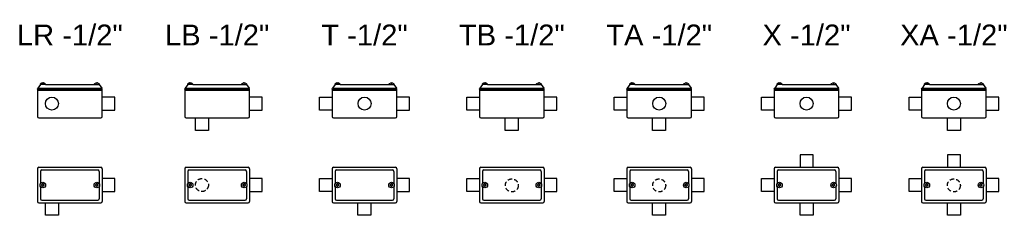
# Model space of a CAD drawing. Header units: millimetres. Extents: x -291 to 2659, y 32 to 797.
# Tile 2 of 2: x 1242 to 2659, y 252 to 533. Entities that reach past the tile are written whole.
import ezdxf
from ezdxf.enums import TextEntityAlignment as Align

# ---------------------------------------------------------------- set-up
doc = ezdxf.new("R2010")
doc.units = ezdxf.units.MM
doc.linetypes.add('HIDDEN', pattern=[9.525, 6.35, -3.175])
doc.layers.add('CONDULETE', color=252, linetype='Continuous')
doc.layers.add('FURO VASADO', color=251, linetype='Continuous')
doc.styles.get("Standard").update_dxf_attribs({"font": 'arial.ttf'})

msp = doc.modelspace()

# ---------------------------------------------------------------- linework, layer by layer
at = {"layer": 'CONDULETE'}
for p, q in [((1272.2, 440.2), (1268.8, 435)), ((1279.5, 440.2), (1271.9, 440.2)), ((1275.2, 441.8), (1275.1, 442.4)), ((1275.7, 441.6), (1275.4, 441.6)), ((1275.7, 441.6), (1276, 441.6)), ((1276.2, 441.8), (1276.3, 442.4)), ((1279.5, 440.2), (1349.7, 440.2)), ((1349.7, 440.2), (1357.2, 440.2)), ((1352.9, 441.8), (1352.9, 442.4)), ((1353.5, 441.6), (1353.1, 441.6)), ((1353.5, 441.6), (1353.8, 441.6)), ((1354, 441.8), (1354, 442.4)), ((1357, 440.2), (1360.4, 435)), ((1484.1, 440.2), (1480.7, 435)), ((1491.4, 440.2), (1483.8, 440.2)), ((1487.1, 441.8), (1487, 442.4)), ((1487.6, 441.6), (1487.3, 441.6)), ((1487.6, 441.6), (1487.9, 441.6)), ((1488.1, 441.8), (1488.2, 442.4)), ((1491.4, 440.2), (1561.6, 440.2)), ((1561.6, 440.2), (1569.1, 440.2)), ((1564.8, 441.8), (1564.8, 442.4)), ((1565.4, 441.6), (1565, 441.6)), ((1565.4, 441.6), (1565.7, 441.6)), ((1565.9, 441.8), (1565.9, 442.4)), ((1568.9, 440.2), (1572.3, 435)), ((1696, 440.2), (1692.6, 435)), ((1703.3, 440.2), (1695.7, 440.2)), ((1699, 441.8), (1698.9, 442.4)), ((1699.5, 441.6), (1699.2, 441.6)), ((1699.5, 441.6), (1699.8, 441.6)), ((1700, 441.8), (1700.1, 442.4)), ((1703.3, 440.2), (1773.5, 440.2)), ((1773.5, 440.2), (1781, 440.2)), ((1776.7, 441.8), (1776.7, 442.4)), ((1777.3, 441.6), (1776.9, 441.6)), ((1777.3, 441.6), (1777.6, 441.6)), ((1777.8, 441.8), (1777.8, 442.4)), ((1780.8, 440.2), (1784.2, 435)), ((1907.9, 440.2), (1904.5, 435)), ((1915.2, 440.2), (1907.6, 440.2)), ((1910.9, 441.8), (1910.8, 442.4)), ((1911.4, 441.6), (1911.1, 441.6)), ((1911.4, 441.6), (1911.7, 441.6)), ((1911.9, 441.8), (1912, 442.4)), ((1915.2, 440.2), (1985.4, 440.2)), ((1985.4, 440.2), (1992.9, 440.2)), ((1988.7, 441.8), (1988.6, 442.4)), ((1989.2, 441.6), (1988.9, 441.6)), ((1989.2, 441.6), (1989.5, 441.6)), ((1989.7, 441.8), (1989.7, 442.4)), ((1992.7, 440.2), (1996.1, 435)), ((2119.8, 440.2), (2116.4, 435)), ((2127.1, 440.2), (2119.5, 440.2)), ((2122.8, 441.8), (2122.8, 442.4)), ((2123.3, 441.6), (2123, 441.6)), ((2123.3, 441.6), (2123.6, 441.6)), ((2123.8, 441.8), (2123.9, 442.4)), ((2127.1, 440.2), (2197.3, 440.2)), ((2197.3, 440.2), (2204.8, 440.2)), ((2200.6, 441.8), (2200.5, 442.4)), ((2201.1, 441.6), (2200.8, 441.6)), ((2201.1, 441.6), (2201.4, 441.6)), ((2201.6, 441.8), (2201.6, 442.4)), ((2204.6, 440.2), (2208, 435)), ((2331.7, 440.2), (2328.3, 435)), ((2339, 440.2), (2331.5, 440.2)), ((2334.7, 441.8), (2334.7, 442.4)), ((2335.2, 441.6), (2334.9, 441.6)), ((2335.2, 441.6), (2335.5, 441.6)), ((2335.7, 441.8), (2335.8, 442.4)), ((2339, 440.2), (2409.2, 440.2)), ((2409.2, 440.2), (2416.8, 440.2)), ((2412.5, 441.8), (2412.4, 442.4)), ((2413, 441.6), (2412.7, 441.6)), ((2413, 441.6), (2413.3, 441.6)), ((2413.5, 441.8), (2413.5, 442.4)), ((2416.5, 440.2), (2419.9, 435)), ((2543.6, 440.2), (2540.2, 435)), ((2550.9, 440.2), (2543.4, 440.2)), ((2546.6, 441.8), (2546.6, 442.4)), ((2547.1, 441.6), (2546.8, 441.6)), ((2547.1, 441.6), (2547.4, 441.6)), ((2547.6, 441.8), (2547.7, 442.4)), ((2550.9, 440.2), (2621.1, 440.2)), ((2621.1, 440.2), (2628.7, 440.2)), ((2624.4, 441.8), (2624.3, 442.4)), ((2624.9, 441.6), (2624.6, 441.6)), ((2624.9, 441.6), (2625.2, 441.6)), ((2625.4, 441.8), (2625.5, 442.4)), ((2628.4, 440.2), (2631.8, 435)), ((1268.1, 433.3), (1268.8, 435)), ((1268.1, 433.3), (1268.1, 394.2)), ((1268.1, 433.3), (1361.1, 433.3)), ((1268.1, 432.2), (1361.1, 432.2)), ((1268.8, 435), (1360.4, 435)), ((1361.1, 433.3), (1360.4, 435)), ((1361.1, 394.2), (1361.1, 433.3)), ((1480, 433.3), (1480.7, 435)), ((1480, 433.3), (1480, 394.2)), ((1480, 433.3), (1573, 433.3)), ((1480, 432.2), (1573, 432.2)), ((1480.7, 435), (1572.3, 435)), ((1573, 433.3), (1572.3, 435)), ((1573, 394.2), (1573, 433.3)), ((1691.9, 433.3), (1692.6, 435)), ((1691.9, 433.3), (1691.9, 394.2)), ((1691.9, 433.3), (1784.9, 433.3)), ((1691.9, 432.2), (1784.9, 432.2)), ((1692.6, 435), (1784.2, 435)), ((1784.9, 433.3), (1784.2, 435)), ((1784.9, 394.2), (1784.9, 433.3)), ((1903.8, 433.3), (1904.5, 435)), ((1903.8, 433.3), (1903.8, 394.2)), ((1903.8, 433.3), (1996.8, 433.3)), ((1903.8, 432.2), (1996.8, 432.2)), ((1904.5, 435), (1996.1, 435)), ((1996.8, 433.3), (1996.1, 435)), ((1996.8, 394.2), (1996.8, 433.3)), ((2115.7, 433.3), (2116.4, 435)), ((2115.7, 433.3), (2115.7, 394.2)), ((2115.7, 433.3), (2208.7, 433.3)), ((2115.7, 432.2), (2208.7, 432.2)), ((2116.4, 435), (2208, 435)), ((2208.7, 433.3), (2208, 435)), ((2208.7, 394.2), (2208.7, 433.3)), ((2327.6, 433.3), (2328.3, 435)), ((2327.6, 433.3), (2327.6, 394.2)), ((2327.6, 433.3), (2420.6, 433.3)), ((2327.6, 432.2), (2420.6, 432.2)), ((2328.3, 435), (2419.9, 435)), ((2420.6, 433.3), (2419.9, 435)), ((2420.6, 394.2), (2420.6, 433.3)), ((2539.5, 433.3), (2540.2, 435)), ((2539.5, 433.3), (2539.5, 394.2)), ((2539.5, 433.3), (2632.5, 433.3)), ((2539.5, 432.2), (2632.5, 432.2)), ((2540.2, 435), (2631.8, 435)), ((2632.5, 433.3), (2631.8, 435)), ((2632.5, 394.2), (2632.5, 433.3)), ((1379.1, 422.1), (1361.1, 422.1)), ((1379.1, 403.4), (1379.1, 422.1)), ((1591, 422.1), (1573, 422.1)), ((1591, 403.4), (1591, 422.1)), ((1673.9, 403.4), (1673.9, 422.1)), ((1673.9, 422.1), (1691.9, 422.1)), ((1802.9, 422.1), (1784.9, 422.1)), ((1802.9, 403.4), (1802.9, 422.1)), ((1885.8, 403.4), (1885.8, 422.1)), ((1885.8, 422.1), (1903.8, 422.1)), ((2014.8, 422.1), (1996.8, 422.1)), ((2014.8, 403.4), (2014.8, 422.1)), ((2097.7, 403.4), (2097.7, 422.1)), ((2097.7, 422.1), (2115.7, 422.1)), ((2226.7, 422.1), (2208.7, 422.1)), ((2226.7, 403.4), (2226.7, 422.1)), ((2309.6, 403.4), (2309.6, 422.1)), ((2309.6, 422.1), (2327.6, 422.1)), ((2438.6, 422.1), (2420.6, 422.1)), ((2438.6, 403.4), (2438.6, 422.1)), ((2521.5, 403.4), (2521.5, 422.1)), ((2521.5, 422.1), (2539.5, 422.1)), ((2650.5, 422.1), (2632.5, 422.1)), ((2650.5, 403.4), (2650.5, 422.1)), ((1361.1, 403.4), (1379.1, 403.4)), ((1573, 403.4), (1591, 403.4)), ((1691.9, 403.4), (1673.9, 403.4)), ((1784.9, 403.4), (1802.9, 403.4)), ((1903.8, 403.4), (1885.8, 403.4)), ((1996.8, 403.4), (2014.8, 403.4)), ((2115.7, 403.4), (2097.7, 403.4)), ((2208.7, 403.4), (2226.7, 403.4)), ((2327.6, 403.4), (2309.6, 403.4)), ((2420.6, 403.4), (2438.6, 403.4)), ((2539.5, 403.4), (2521.5, 403.4)), ((2632.5, 403.4), (2650.5, 403.4)), ((1270.1, 392.2), (1359.1, 392.2)), ((1482, 392.2), (1571, 392.2)), ((1495.2, 374.2), (1495.2, 392.2)), ((1513.9, 392.2), (1513.9, 374.2)), ((1693.9, 392.2), (1782.9, 392.2)), ((1905.8, 392.2), (1994.8, 392.2)), ((1940.9, 374.2), (1940.9, 392.2)), ((1959.6, 392.2), (1959.6, 374.2)), ((2117.7, 392.2), (2206.7, 392.2)), ((2152.8, 374.2), (2152.8, 392.2)), ((2171.5, 392.2), (2171.5, 374.2)), ((2329.6, 392.2), (2418.6, 392.2)), ((2541.5, 392.2), (2630.5, 392.2)), ((2576.7, 374.2), (2576.7, 392.2)), ((2595.4, 392.2), (2595.4, 374.2)), ((1513.9, 374.2), (1495.2, 374.2)), ((1959.6, 374.2), (1940.9, 374.2)), ((2171.5, 374.2), (2152.8, 374.2)), ((2595.4, 374.2), (2576.7, 374.2)), ((2383.5, 339.2), (2364.8, 339.2)), ((2364.8, 339.2), (2364.8, 321.2)), ((2383.5, 321.2), (2383.5, 339.2)), ((2595.4, 339.2), (2576.7, 339.2)), ((2576.7, 339.2), (2576.7, 321.2)), ((2595.4, 321.2), (2595.4, 339.2)), ((1268.1, 319.2), (1268.1, 272.2)), ((1270.1, 321.2), (1359.1, 321.2)), ((1272.2, 315.4), (1272.2, 297.6)), ((1274.2, 317.4), (1355, 317.4)), ((1357, 315.4), (1357, 297.6)), ((1361.1, 319.2), (1361.1, 272.2)), ((1480, 319.2), (1480, 272.2)), ((1482, 321.2), (1571, 321.2)), ((1484.1, 315.4), (1484.1, 297.6)), ((1486.1, 317.4), (1566.9, 317.4)), ((1568.9, 315.4), (1568.9, 297.6)), ((1573, 319.2), (1573, 272.2)), ((1691.9, 319.2), (1691.9, 272.2)), ((1693.9, 321.2), (1782.9, 321.2)), ((1696, 315.4), (1696, 297.6)), ((1698, 317.4), (1778.8, 317.4)), ((1780.8, 315.4), (1780.8, 297.6)), ((1784.9, 319.2), (1784.9, 272.2)), ((1903.8, 319.2), (1903.8, 272.2)), ((1905.8, 321.2), (1994.8, 321.2)), ((1907.9, 315.4), (1907.9, 297.6)), ((1909.9, 317.4), (1990.7, 317.4)), ((1992.7, 315.4), (1992.7, 297.6)), ((1996.8, 319.2), (1996.8, 272.2)), ((2115.7, 319.2), (2115.7, 272.2)), ((2117.7, 321.2), (2206.7, 321.2)), ((2119.8, 315.4), (2119.8, 297.6)), ((2121.8, 317.4), (2202.6, 317.4)), ((2204.6, 315.4), (2204.6, 297.6)), ((2208.7, 319.2), (2208.7, 272.2)), ((2327.6, 319.2), (2327.6, 272.2)), ((2329.6, 321.2), (2418.6, 321.2)), ((2331.7, 315.4), (2331.7, 297.6)), ((2333.7, 317.4), (2414.5, 317.4)), ((2416.5, 315.4), (2416.5, 297.6)), ((2420.6, 319.2), (2420.6, 272.2)), ((2539.5, 319.2), (2539.5, 272.2)), ((2541.5, 321.2), (2630.5, 321.2)), ((2543.6, 315.4), (2543.6, 297.6)), ((2545.6, 317.4), (2626.4, 317.4)), ((2628.4, 315.4), (2628.4, 297.6)), ((2632.5, 319.2), (2632.5, 272.2)), ((1275.1, 297.5), (1275.1, 296.5)), ((1275.7, 297.7), (1275.3, 297.7)), ((1275.7, 297.7), (1276.1, 297.7)), ((1276.3, 297.5), (1276.3, 296.5)), ((1352.9, 297.5), (1352.9, 296.5)), ((1353.5, 297.7), (1353.1, 297.7)), ((1353.5, 297.7), (1353.8, 297.7)), ((1354, 297.5), (1354, 296.5)), ((1379.1, 305.1), (1361.1, 305.1)), ((1379.1, 286.4), (1379.1, 305.1)), ((1487, 297.5), (1487, 296.5)), ((1487.6, 297.7), (1487.2, 297.7)), ((1487.6, 297.7), (1488, 297.7)), ((1488.2, 297.5), (1488.2, 296.5)), ((1564.8, 297.5), (1564.8, 296.5)), ((1565.4, 297.7), (1565, 297.7)), ((1565.4, 297.7), (1565.7, 297.7)), ((1565.9, 297.5), (1565.9, 296.5)), ((1591, 305.1), (1573, 305.1)), ((1591, 286.4), (1591, 305.1)), ((1673.9, 286.4), (1673.9, 305.1)), ((1673.9, 305.1), (1691.9, 305.1)), ((1698.9, 297.5), (1698.9, 296.5)), ((1699.5, 297.7), (1699.1, 297.7)), ((1699.5, 297.7), (1699.9, 297.7)), ((1700.1, 297.5), (1700.1, 296.5)), ((1776.7, 297.5), (1776.7, 296.5)), ((1777.3, 297.7), (1776.9, 297.7)), ((1777.3, 297.7), (1777.6, 297.7)), ((1777.8, 297.5), (1777.8, 296.5)), ((1802.9, 305.1), (1784.9, 305.1)), ((1802.9, 286.4), (1802.9, 305.1)), ((1885.8, 286.4), (1885.8, 305.1)), ((1885.8, 305.1), (1903.8, 305.1)), ((1910.8, 297.5), (1910.8, 296.5)), ((1911.4, 297.7), (1911, 297.7)), ((1911.4, 297.7), (1911.8, 297.7)), ((1912, 297.5), (1912, 296.5)), ((1988.6, 297.5), (1988.6, 296.5)), ((1989.2, 297.7), (1988.8, 297.7)), ((1989.2, 297.7), (1989.5, 297.7)), ((1989.7, 297.5), (1989.7, 296.5)), ((2014.8, 305.1), (1996.8, 305.1)), ((2014.8, 286.4), (2014.8, 305.1)), ((2097.7, 286.4), (2097.7, 305.1)), ((2097.7, 305.1), (2115.7, 305.1)), ((2122.8, 297.5), (2122.8, 296.5)), ((2123.3, 297.7), (2123, 297.7)), ((2123.3, 297.7), (2123.7, 297.7)), ((2123.9, 297.5), (2123.9, 296.5)), ((2200.5, 297.5), (2200.5, 296.5)), ((2201.1, 297.7), (2200.7, 297.7)), ((2201.1, 297.7), (2201.4, 297.7)), ((2201.6, 297.5), (2201.6, 296.5)), ((2226.7, 305.1), (2208.7, 305.1)), ((2226.7, 286.4), (2226.7, 305.1)), ((2309.6, 286.4), (2309.6, 305.1)), ((2309.6, 305.1), (2327.6, 305.1)), ((2334.7, 297.5), (2334.7, 296.5)), ((2335.2, 297.7), (2334.9, 297.7)), ((2335.2, 297.7), (2335.6, 297.7)), ((2335.8, 297.5), (2335.8, 296.5)), ((2412.4, 297.5), (2412.4, 296.5)), ((2413, 297.7), (2412.6, 297.7)), ((2413, 297.7), (2413.4, 297.7)), ((2413.5, 297.5), (2413.5, 296.5)), ((2438.6, 305.1), (2420.6, 305.1)), ((2438.6, 286.4), (2438.6, 305.1)), ((2521.5, 286.4), (2521.5, 305.1)), ((2521.5, 305.1), (2539.5, 305.1)), ((2546.6, 297.5), (2546.6, 296.5)), ((2547.1, 297.7), (2546.8, 297.7)), ((2547.1, 297.7), (2547.5, 297.7)), ((2547.7, 297.5), (2547.7, 296.5)), ((2624.3, 297.5), (2624.3, 296.5)), ((2624.9, 297.7), (2624.5, 297.7)), ((2624.9, 297.7), (2625.3, 297.7)), ((2625.5, 297.5), (2625.5, 296.5)), ((2650.5, 305.1), (2632.5, 305.1)), ((2650.5, 286.4), (2650.5, 305.1)), ((1272.2, 293.9), (1272.2, 276)), ((1273.7, 295.7), (1273.7, 296.1)), ((1273.7, 295.7), (1273.7, 295.4)), ((1273.9, 296.3), (1275, 296.3)), ((1273.9, 295.2), (1275, 295.2)), ((1275.1, 293.9), (1275.1, 295)), ((1275.7, 293.7), (1275.3, 293.7)), ((1275.7, 293.7), (1276.1, 293.7)), ((1276.3, 293.9), (1276.3, 295)), ((1277.5, 296.3), (1276.4, 296.3)), ((1277.5, 295.2), (1276.4, 295.2)), ((1277.7, 295.7), (1277.7, 296.1)), ((1277.7, 295.7), (1277.7, 295.4)), ((1351.5, 295.7), (1351.5, 296.1)), ((1351.5, 295.7), (1351.5, 295.4)), ((1351.7, 296.3), (1352.7, 296.3)), ((1351.7, 295.2), (1352.7, 295.2)), ((1352.9, 293.9), (1352.9, 295)), ((1353.5, 293.7), (1353.1, 293.7)), ((1353.5, 293.7), (1353.8, 293.7)), ((1354, 293.9), (1354, 295)), ((1355.3, 296.3), (1354.2, 296.3)), ((1355.3, 295.2), (1354.2, 295.2)), ((1355.5, 295.7), (1355.5, 296.1)), ((1355.5, 295.7), (1355.5, 295.4)), ((1357, 293.9), (1357, 276)), ((1361.1, 286.4), (1379.1, 286.4)), ((1484.1, 293.9), (1484.1, 276)), ((1485.6, 295.7), (1485.6, 296.1)), ((1485.6, 295.7), (1485.6, 295.4)), ((1485.8, 296.3), (1486.9, 296.3)), ((1485.8, 295.2), (1486.9, 295.2)), ((1487, 293.9), (1487, 295)), ((1487.6, 293.7), (1487.2, 293.7)), ((1487.6, 293.7), (1488, 293.7)), ((1488.2, 293.9), (1488.2, 295)), ((1489.4, 296.3), (1488.3, 296.3)), ((1489.4, 295.2), (1488.3, 295.2)), ((1489.6, 295.7), (1489.6, 296.1)), ((1489.6, 295.7), (1489.6, 295.4)), ((1563.4, 295.7), (1563.4, 296.1)), ((1563.4, 295.7), (1563.4, 295.4)), ((1563.6, 296.3), (1564.6, 296.3)), ((1563.6, 295.2), (1564.6, 295.2)), ((1564.8, 293.9), (1564.8, 295)), ((1565.4, 293.7), (1565, 293.7)), ((1565.4, 293.7), (1565.7, 293.7)), ((1565.9, 293.9), (1565.9, 295)), ((1567.2, 296.3), (1566.1, 296.3)), ((1567.2, 295.2), (1566.1, 295.2)), ((1567.4, 295.7), (1567.4, 296.1)), ((1567.4, 295.7), (1567.4, 295.4)), ((1568.9, 293.9), (1568.9, 276)), ((1573, 286.4), (1591, 286.4)), ((1691.9, 286.4), (1673.9, 286.4)), ((1696, 293.9), (1696, 276)), ((1697.5, 295.7), (1697.5, 296.1)), ((1697.5, 295.7), (1697.5, 295.4)), ((1697.7, 296.3), (1698.8, 296.3)), ((1697.7, 295.2), (1698.8, 295.2)), ((1698.9, 293.9), (1698.9, 295)), ((1699.5, 293.7), (1699.1, 293.7)), ((1699.5, 293.7), (1699.9, 293.7)), ((1700.1, 293.9), (1700.1, 295)), ((1701.3, 296.3), (1700.2, 296.3)), ((1701.3, 295.2), (1700.2, 295.2)), ((1701.5, 295.7), (1701.5, 296.1)), ((1701.5, 295.7), (1701.5, 295.4)), ((1775.3, 295.7), (1775.3, 296.1)), ((1775.3, 295.7), (1775.3, 295.4)), ((1775.5, 296.3), (1776.5, 296.3)), ((1775.5, 295.2), (1776.5, 295.2)), ((1776.7, 293.9), (1776.7, 295)), ((1777.3, 293.7), (1776.9, 293.7)), ((1777.3, 293.7), (1777.6, 293.7)), ((1777.8, 293.9), (1777.8, 295)), ((1779.1, 296.3), (1778, 296.3)), ((1779.1, 295.2), (1778, 295.2)), ((1779.3, 295.7), (1779.3, 296.1)), ((1779.3, 295.7), (1779.3, 295.4)), ((1780.8, 293.9), (1780.8, 276)), ((1784.9, 286.4), (1802.9, 286.4)), ((1903.8, 286.4), (1885.8, 286.4)), ((1907.9, 293.9), (1907.9, 276)), ((1909.4, 295.7), (1909.4, 296.1)), ((1909.4, 295.7), (1909.4, 295.4)), ((1909.6, 296.3), (1910.7, 296.3)), ((1909.6, 295.2), (1910.7, 295.2)), ((1910.8, 293.9), (1910.8, 295)), ((1911.4, 293.7), (1911, 293.7)), ((1911.4, 293.7), (1911.8, 293.7)), ((1912, 293.9), (1912, 295)), ((1913.2, 296.3), (1912.1, 296.3)), ((1913.2, 295.2), (1912.1, 295.2)), ((1913.4, 295.7), (1913.4, 296.1)), ((1913.4, 295.7), (1913.4, 295.4)), ((1987.2, 295.7), (1987.2, 296.1)), ((1987.2, 295.7), (1987.2, 295.4)), ((1987.4, 296.3), (1988.4, 296.3)), ((1987.4, 295.2), (1988.4, 295.2)), ((1988.6, 293.9), (1988.6, 295)), ((1989.2, 293.7), (1988.8, 293.7)), ((1989.2, 293.7), (1989.5, 293.7)), ((1989.7, 293.9), (1989.7, 295)), ((1991, 296.3), (1989.9, 296.3)), ((1991, 295.2), (1989.9, 295.2)), ((1991.2, 295.7), (1991.2, 296.1)), ((1991.2, 295.7), (1991.2, 295.4)), ((1992.7, 293.9), (1992.7, 276)), ((1996.8, 286.4), (2014.8, 286.4)), ((2115.7, 286.4), (2097.7, 286.4)), ((2119.8, 293.9), (2119.8, 276)), ((2121.3, 295.7), (2121.3, 296.1)), ((2121.3, 295.7), (2121.3, 295.4)), ((2121.5, 296.3), (2122.6, 296.3)), ((2121.5, 295.2), (2122.6, 295.2)), ((2122.8, 293.9), (2122.8, 295)), ((2123.3, 293.7), (2123, 293.7)), ((2123.3, 293.7), (2123.7, 293.7)), ((2123.9, 293.9), (2123.9, 295)), ((2125.1, 296.3), (2124.1, 296.3)), ((2125.1, 295.2), (2124.1, 295.2)), ((2125.3, 295.7), (2125.3, 296.1)), ((2125.3, 295.7), (2125.3, 295.4)), ((2199.1, 295.7), (2199.1, 296.1)), ((2199.1, 295.7), (2199.1, 295.4)), ((2199.3, 296.3), (2200.3, 296.3)), ((2199.3, 295.2), (2200.3, 295.2)), ((2200.5, 293.9), (2200.5, 295)), ((2201.1, 293.7), (2200.7, 293.7)), ((2201.1, 293.7), (2201.4, 293.7)), ((2201.6, 293.9), (2201.6, 295)), ((2202.9, 296.3), (2201.8, 296.3)), ((2202.9, 295.2), (2201.8, 295.2)), ((2203.1, 295.7), (2203.1, 296.1)), ((2203.1, 295.7), (2203.1, 295.4)), ((2204.6, 293.9), (2204.6, 276)), ((2208.7, 286.4), (2226.7, 286.4)), ((2327.6, 286.4), (2309.6, 286.4)), ((2331.7, 293.9), (2331.7, 276)), ((2333.2, 295.7), (2333.2, 296.1)), ((2333.2, 295.7), (2333.2, 295.4)), ((2333.4, 296.3), (2334.5, 296.3)), ((2333.4, 295.2), (2334.5, 295.2)), ((2334.7, 293.9), (2334.7, 295)), ((2335.2, 293.7), (2334.9, 293.7)), ((2335.2, 293.7), (2335.6, 293.7)), ((2335.8, 293.9), (2335.8, 295)), ((2337, 296.3), (2336, 296.3)), ((2337, 295.2), (2336, 295.2)), ((2337.2, 295.7), (2337.2, 296.1)), ((2337.2, 295.7), (2337.2, 295.4)), ((2411, 295.7), (2411, 296.1)), ((2411, 295.7), (2411, 295.4)), ((2411.2, 296.3), (2412.3, 296.3)), ((2411.2, 295.2), (2412.3, 295.2)), ((2412.4, 293.9), (2412.4, 295)), ((2413, 293.7), (2412.6, 293.7)), ((2413, 293.7), (2413.4, 293.7)), ((2413.5, 293.9), (2413.5, 295)), ((2414.8, 296.3), (2413.7, 296.3)), ((2414.8, 295.2), (2413.7, 295.2)), ((2415, 295.7), (2415, 296.1)), ((2415, 295.7), (2415, 295.4)), ((2416.5, 293.9), (2416.5, 276)), ((2420.6, 286.4), (2438.6, 286.4)), ((2539.5, 286.4), (2521.5, 286.4)), ((2543.6, 293.9), (2543.6, 276)), ((2545.1, 295.7), (2545.1, 296.1)), ((2545.1, 295.7), (2545.1, 295.4)), ((2545.3, 296.3), (2546.4, 296.3)), ((2545.3, 295.2), (2546.4, 295.2)), ((2546.6, 293.9), (2546.6, 295)), ((2547.1, 293.7), (2546.8, 293.7)), ((2547.1, 293.7), (2547.5, 293.7)), ((2547.7, 293.9), (2547.7, 295)), ((2548.9, 296.3), (2547.9, 296.3)), ((2548.9, 295.2), (2547.9, 295.2)), ((2549.1, 295.7), (2549.1, 296.1)), ((2549.1, 295.7), (2549.1, 295.4)), ((2622.9, 295.7), (2622.9, 296.1)), ((2622.9, 295.7), (2622.9, 295.4)), ((2623.1, 296.3), (2624.2, 296.3)), ((2623.1, 295.2), (2624.2, 295.2)), ((2624.3, 293.9), (2624.3, 295)), ((2624.9, 293.7), (2624.5, 293.7)), ((2624.9, 293.7), (2625.3, 293.7)), ((2625.5, 293.9), (2625.5, 295)), ((2626.7, 296.3), (2625.6, 296.3)), ((2626.7, 295.2), (2625.6, 295.2)), ((2626.9, 295.7), (2626.9, 296.1)), ((2626.9, 295.7), (2626.9, 295.4)), ((2628.4, 293.9), (2628.4, 276)), ((2632.5, 286.4), (2650.5, 286.4)), ((1270.1, 270.2), (1359.1, 270.2)), ((1274.2, 274), (1355, 274)), ((1279.4, 252.2), (1279.4, 270.2)), ((1298.1, 270.2), (1298.1, 252.2)), ((1482, 270.2), (1571, 270.2)), ((1486.1, 274), (1566.9, 274)), ((1693.9, 270.2), (1782.9, 270.2)), ((1698, 274), (1778.8, 274)), ((1729, 252.2), (1729, 270.2)), ((1747.7, 270.2), (1747.7, 252.2)), ((1905.8, 270.2), (1994.8, 270.2)), ((1909.9, 274), (1990.7, 274)), ((2117.7, 270.2), (2206.7, 270.2)), ((2121.8, 274), (2202.6, 274)), ((2152.8, 252.2), (2152.8, 270.2)), ((2171.5, 270.2), (2171.5, 252.2)), ((2329.6, 270.2), (2418.6, 270.2)), ((2333.7, 274), (2414.5, 274)), ((2364.8, 252.2), (2364.8, 270.2)), ((2383.5, 270.2), (2383.5, 252.2)), ((2541.5, 270.2), (2630.5, 270.2)), ((2545.6, 274), (2626.4, 274)), ((2576.7, 252.2), (2576.7, 270.2)), ((2595.4, 270.2), (2595.4, 252.2)), ((1298.1, 252.2), (1279.4, 252.2)), ((1747.7, 252.2), (1729, 252.2)), ((2171.5, 252.2), (2152.8, 252.2)), ((2383.5, 252.2), (2364.8, 252.2)), ((2595.4, 252.2), (2576.7, 252.2))]:
    msp.add_line(p, q, dxfattribs=at)
for centre, radius in [((1288.8, 412.7), 9.35), ((1738.4, 412.7), 9.35), ((2162.2, 412.7), 9.35), ((2374.1, 412.7), 9.35), ((2586, 412.7), 9.35), ((1275.7, 295.7), 3.99), ((1353.5, 295.7), 3.99), ((1487.6, 295.7), 3.99), ((1565.4, 295.7), 3.99), ((1699.5, 295.7), 3.99), ((1777.3, 295.7), 3.99), ((1911.4, 295.7), 3.99), ((1989.2, 295.7), 3.99), ((2123.3, 295.7), 3.99), ((2201.1, 295.7), 3.99), ((2335.2, 295.7), 3.99), ((2413, 295.7), 3.99), ((2547.1, 295.7), 3.99), ((2624.9, 295.7), 3.99)]:
    msp.add_circle(centre, radius, dxfattribs=at)
for centre, radius, start, end in [((1271.9, 440.4), 0.2, 170.9615, 270), ((1274.9, 442.3), 0.2, 5.1527, 97.0004), ((1275.4, 441.8), 0.2, 185.1527, 270), ((1276, 441.8), 0.2, 270, 354.8473), ((1276.5, 442.3), 0.2, 82.9996, 174.8473), ((1279.5, 440.4), 0.2, 270, 9.0385), ((1349.7, 440.4), 0.2, 170.9615, 270), ((1352.7, 442.3), 0.2, 5.1527, 97.0004), ((1353.1, 441.8), 0.2, 185.1527, 270), ((1353.8, 441.8), 0.2, 270, 354.8473), ((1354.2, 442.3), 0.2, 82.9996, 174.8473), ((1357.2, 440.4), 0.2, 270, 9.0385), ((1483.8, 440.4), 0.2, 170.9615, 270), ((1486.8, 442.3), 0.2, 5.1527, 97.0004), ((1487.3, 441.8), 0.2, 185.1527, 270), ((1487.9, 441.8), 0.2, 270, 354.8473), ((1488.4, 442.3), 0.2, 82.9996, 174.8473), ((1491.4, 440.4), 0.2, 270, 9.0385), ((1561.6, 440.4), 0.2, 170.9615, 270), ((1564.6, 442.3), 0.2, 5.1527, 97.0004), ((1565, 441.8), 0.2, 185.1527, 270), ((1565.7, 441.8), 0.2, 270, 354.8473), ((1566.1, 442.3), 0.2, 82.9996, 174.8473), ((1569.1, 440.4), 0.2, 270, 9.0385), ((1695.7, 440.4), 0.2, 170.9615, 270), ((1698.7, 442.3), 0.2, 5.1527, 97.0004), ((1699.2, 441.8), 0.2, 185.1527, 270), ((1699.8, 441.8), 0.2, 270, 354.8473), ((1700.3, 442.3), 0.2, 82.9996, 174.8473), ((1703.3, 440.4), 0.2, 270, 9.0385), ((1773.5, 440.4), 0.2, 170.9615, 270), ((1776.5, 442.3), 0.2, 5.1527, 97.0004), ((1776.9, 441.8), 0.2, 185.1527, 270), ((1777.6, 441.8), 0.2, 270, 354.8473), ((1778, 442.3), 0.2, 82.9996, 174.8473), ((1781, 440.4), 0.2, 270, 9.0385), ((1907.6, 440.4), 0.2, 170.9615, 270), ((1910.6, 442.3), 0.2, 5.1527, 97.0004), ((1911.1, 441.8), 0.2, 185.1527, 270), ((1911.7, 441.8), 0.2, 270, 354.8473), ((1912.2, 442.3), 0.2, 82.9996, 174.8473), ((1915.2, 440.4), 0.2, 270, 9.0385), ((1985.4, 440.4), 0.2, 170.9615, 270), ((1988.4, 442.3), 0.2, 5.1527, 97.0004), ((1988.9, 441.8), 0.2, 185.1527, 270), ((1989.5, 441.8), 0.2, 270, 354.8473), ((1989.9, 442.3), 0.2, 82.9996, 174.8473), ((1992.9, 440.4), 0.2, 270, 9.0385), ((2119.5, 440.4), 0.2, 170.9615, 270), ((2122.6, 442.3), 0.2, 5.1527, 97.0004), ((2123, 441.8), 0.2, 185.1527, 270), ((2123.6, 441.8), 0.2, 270, 354.8473), ((2124.1, 442.3), 0.2, 82.9996, 174.8473), ((2127.1, 440.4), 0.2, 270, 9.0385), ((2197.3, 440.4), 0.2, 170.9615, 270), ((2200.3, 442.3), 0.2, 5.1527, 97.0004), ((2200.8, 441.8), 0.2, 185.1527, 270), ((2201.4, 441.8), 0.2, 270, 354.8473), ((2201.8, 442.3), 0.2, 82.9996, 174.8473), ((2204.8, 440.4), 0.2, 270, 9.0385), ((2331.5, 440.4), 0.2, 170.9615, 270), ((2334.5, 442.3), 0.2, 5.1527, 97.0004), ((2334.9, 441.8), 0.2, 185.1527, 270), ((2335.5, 441.8), 0.2, 270, 354.8473), ((2336, 442.3), 0.2, 82.9996, 174.8473), ((2339, 440.4), 0.2, 270, 9.0385), ((2409.2, 440.4), 0.2, 170.9615, 270), ((2412.2, 442.3), 0.2, 5.1527, 97.0004), ((2412.7, 441.8), 0.2, 185.1527, 270), ((2413.3, 441.8), 0.2, 270, 354.8473), ((2413.7, 442.3), 0.2, 82.9996, 174.8473), ((2416.8, 440.4), 0.2, 270, 9.0385), ((2543.4, 440.4), 0.2, 170.9615, 270), ((2546.4, 442.3), 0.2, 5.1527, 97.0004), ((2546.8, 441.8), 0.2, 185.1527, 270), ((2547.4, 441.8), 0.2, 270, 354.8473), ((2547.9, 442.3), 0.2, 82.9996, 174.8473), ((2550.9, 440.4), 0.2, 270, 9.0385), ((2621.1, 440.4), 0.2, 170.9615, 270), ((2624.1, 442.3), 0.2, 5.1527, 97.0004), ((2624.6, 441.8), 0.2, 185.1527, 270), ((2625.2, 441.8), 0.2, 270, 354.8473), ((2625.7, 442.3), 0.2, 82.9996, 174.8473), ((2628.7, 440.4), 0.2, 270, 9.0385), ((1270.1, 394.2), 2, 180, 270), ((1359.1, 394.2), 2, 270, 0), ((1482, 394.2), 2, 180, 270), ((1571, 394.2), 2, 270, 0), ((1693.9, 394.2), 2, 180, 270), ((1782.9, 394.2), 2, 270, 0), ((1905.8, 394.2), 2, 180, 270), ((1994.8, 394.2), 2, 270, 0), ((2117.7, 394.2), 2, 180, 270), ((2206.7, 394.2), 2, 270, 0), ((2329.6, 394.2), 2, 180, 270), ((2418.6, 394.2), 2, 270, 0), ((2541.5, 394.2), 2, 180, 270), ((2630.5, 394.2), 2, 270, 0), ((1270.1, 319.2), 2, 90, 180), ((1274.2, 315.4), 2, 90, 180), ((1355, 315.4), 2, 0, 90), ((1359.1, 319.2), 2, 0, 90), ((1482, 319.2), 2, 90, 180), ((1486.1, 315.4), 2, 90, 180), ((1566.9, 315.4), 2, 0, 90), ((1571, 319.2), 2, 0, 90), ((1693.9, 319.2), 2, 90, 180), ((1698, 315.4), 2, 90, 180), ((1778.8, 315.4), 2, 0, 90), ((1782.9, 319.2), 2, 0, 90), ((1905.8, 319.2), 2, 90, 180), ((1909.9, 315.4), 2, 90, 180), ((1990.7, 315.4), 2, 0, 90), ((1994.8, 319.2), 2, 0, 90), ((2117.7, 319.2), 2, 90, 180), ((2121.8, 315.4), 2, 90, 180), ((2202.6, 315.4), 2, 0, 90), ((2206.7, 319.2), 2, 0, 90), ((2329.6, 319.2), 2, 90, 180), ((2333.7, 315.4), 2, 90, 180), ((2414.5, 315.4), 2, 0, 90), ((2418.6, 319.2), 2, 0, 90), ((2541.5, 319.2), 2, 90, 180), ((2545.6, 315.4), 2, 90, 180), ((2626.4, 315.4), 2, 0, 90), ((2630.5, 319.2), 2, 0, 90), ((1275.3, 297.5), 0.2, 90, 180), ((1276.1, 297.5), 0.2, 0, 90), ((1353.1, 297.5), 0.2, 90, 180), ((1353.8, 297.5), 0.2, 0, 90), ((1487.2, 297.5), 0.2, 90, 180), ((1488, 297.5), 0.2, 0, 90), ((1565, 297.5), 0.2, 90, 180), ((1565.7, 297.5), 0.2, 0, 90), ((1699.1, 297.5), 0.2, 90, 180), ((1699.9, 297.5), 0.2, 0, 90), ((1776.9, 297.5), 0.2, 90, 180), ((1777.6, 297.5), 0.2, 0, 90), ((1911, 297.5), 0.2, 90, 180), ((1911.8, 297.5), 0.2, 0, 90), ((1988.8, 297.5), 0.2, 90, 180), ((1989.5, 297.5), 0.2, 0, 90), ((2123, 297.5), 0.2, 90, 180), ((2123.7, 297.5), 0.2, 0, 90), ((2200.7, 297.5), 0.2, 90, 180), ((2201.4, 297.5), 0.2, 0, 90), ((2334.9, 297.5), 0.2, 90, 180), ((2335.6, 297.5), 0.2, 0, 90), ((2412.6, 297.5), 0.2, 90, 180), ((2413.4, 297.5), 0.2, 0, 90), ((2546.8, 297.5), 0.2, 90, 180), ((2547.5, 297.5), 0.2, 0, 90), ((2624.5, 297.5), 0.2, 90, 180), ((2625.3, 297.5), 0.2, 0, 90), ((1273.9, 296.1), 0.2, 90, 180), ((1273.9, 295.4), 0.2, 180, 270), ((1275, 296.5), 0.16, 270, 0), ((1275, 295), 0.16, 0, 90), ((1275.3, 293.9), 0.2, 180, 270), ((1276.1, 293.9), 0.2, 270, 0), ((1276.4, 296.5), 0.16, 180, 270), ((1276.4, 295), 0.16, 90, 180), ((1277.5, 296.1), 0.2, 0, 90), ((1277.5, 295.4), 0.2, 270, 0), ((1351.7, 296.1), 0.2, 90, 180), ((1351.7, 295.4), 0.2, 180, 270), ((1352.7, 296.5), 0.16, 270, 0), ((1352.7, 295), 0.16, 0, 90), ((1353.1, 293.9), 0.2, 180, 270), ((1353.8, 293.9), 0.2, 270, 0), ((1354.2, 296.5), 0.16, 180, 270), ((1354.2, 295), 0.16, 90, 180), ((1355.3, 296.1), 0.2, 0, 90), ((1355.3, 295.4), 0.2, 270, 0), ((1485.8, 296.1), 0.2, 90, 180), ((1485.8, 295.4), 0.2, 180, 270), ((1486.9, 296.5), 0.16, 270, 0), ((1486.9, 295), 0.16, 0, 90), ((1487.2, 293.9), 0.2, 180, 270), ((1488, 293.9), 0.2, 270, 0), ((1488.3, 296.5), 0.16, 180, 270), ((1488.3, 295), 0.16, 90, 180), ((1489.4, 296.1), 0.2, 0, 90), ((1489.4, 295.4), 0.2, 270, 0), ((1563.6, 296.1), 0.2, 90, 180), ((1563.6, 295.4), 0.2, 180, 270), ((1564.6, 296.5), 0.16, 270, 0), ((1564.6, 295), 0.16, 0, 90), ((1565, 293.9), 0.2, 180, 270), ((1565.7, 293.9), 0.2, 270, 0), ((1566.1, 296.5), 0.16, 180, 270), ((1566.1, 295), 0.16, 90, 180), ((1567.2, 296.1), 0.2, 0, 90), ((1567.2, 295.4), 0.2, 270, 0), ((1697.7, 296.1), 0.2, 90, 180), ((1697.7, 295.4), 0.2, 180, 270), ((1698.8, 296.5), 0.16, 270, 0), ((1698.8, 295), 0.16, 0, 90), ((1699.1, 293.9), 0.2, 180, 270), ((1699.9, 293.9), 0.2, 270, 0), ((1700.2, 296.5), 0.16, 180, 270), ((1700.2, 295), 0.16, 90, 180), ((1701.3, 296.1), 0.2, 0, 90), ((1701.3, 295.4), 0.2, 270, 0), ((1775.5, 296.1), 0.2, 90, 180), ((1775.5, 295.4), 0.2, 180, 270), ((1776.5, 296.5), 0.16, 270, 0), ((1776.5, 295), 0.16, 0, 90), ((1776.9, 293.9), 0.2, 180, 270), ((1777.6, 293.9), 0.2, 270, 0), ((1778, 296.5), 0.16, 180, 270), ((1778, 295), 0.16, 90, 180), ((1779.1, 296.1), 0.2, 0, 90), ((1779.1, 295.4), 0.2, 270, 0), ((1909.6, 296.1), 0.2, 90, 180), ((1909.6, 295.4), 0.2, 180, 270), ((1910.7, 296.5), 0.16, 270, 0), ((1910.7, 295), 0.16, 0, 90), ((1911, 293.9), 0.2, 180, 270), ((1911.8, 293.9), 0.2, 270, 0), ((1912.1, 296.5), 0.16, 180, 270), ((1912.1, 295), 0.16, 90, 180), ((1913.2, 296.1), 0.2, 0, 90), ((1913.2, 295.4), 0.2, 270, 0), ((1987.4, 296.1), 0.2, 90, 180), ((1987.4, 295.4), 0.2, 180, 270), ((1988.4, 296.5), 0.16, 270, 0), ((1988.4, 295), 0.16, 0, 90), ((1988.8, 293.9), 0.2, 180, 270), ((1989.5, 293.9), 0.2, 270, 0), ((1989.9, 296.5), 0.16, 180, 270), ((1989.9, 295), 0.16, 90, 180), ((1991, 296.1), 0.2, 0, 90), ((1991, 295.4), 0.2, 270, 0), ((2121.5, 296.1), 0.2, 90, 180), ((2121.5, 295.4), 0.2, 180, 270), ((2122.6, 296.5), 0.16, 270, 0), ((2122.6, 295), 0.16, 0, 90), ((2123, 293.9), 0.2, 180, 270), ((2123.7, 293.9), 0.2, 270, 0), ((2124.1, 296.5), 0.16, 180, 270), ((2124.1, 295), 0.16, 90, 180), ((2125.1, 296.1), 0.2, 0, 90), ((2125.1, 295.4), 0.2, 270, 0), ((2199.3, 296.1), 0.2, 90, 180), ((2199.3, 295.4), 0.2, 180, 270), ((2200.3, 296.5), 0.16, 270, 0), ((2200.3, 295), 0.16, 0, 90), ((2200.7, 293.9), 0.2, 180, 270), ((2201.4, 293.9), 0.2, 270, 0), ((2201.8, 296.5), 0.16, 180, 270), ((2201.8, 295), 0.16, 90, 180), ((2202.9, 296.1), 0.2, 0, 90), ((2202.9, 295.4), 0.2, 270, 0), ((2333.4, 296.1), 0.2, 90, 180), ((2333.4, 295.4), 0.2, 180, 270), ((2334.5, 296.5), 0.16, 270, 0), ((2334.5, 295), 0.16, 0, 90), ((2334.9, 293.9), 0.2, 180, 270), ((2335.6, 293.9), 0.2, 270, 0), ((2336, 296.5), 0.16, 180, 270), ((2336, 295), 0.16, 90, 180), ((2337, 296.1), 0.2, 0, 90), ((2337, 295.4), 0.2, 270, 0), ((2411.2, 296.1), 0.2, 90, 180), ((2411.2, 295.4), 0.2, 180, 270), ((2412.3, 296.5), 0.16, 270, 0), ((2412.3, 295), 0.16, 0, 90), ((2412.6, 293.9), 0.2, 180, 270), ((2413.4, 293.9), 0.2, 270, 0), ((2413.7, 296.5), 0.16, 180, 270), ((2413.7, 295), 0.16, 90, 180), ((2414.8, 296.1), 0.2, 0, 90), ((2414.8, 295.4), 0.2, 270, 0), ((2545.3, 296.1), 0.2, 90, 180), ((2545.3, 295.4), 0.2, 180, 270), ((2546.4, 296.5), 0.16, 270, 0), ((2546.4, 295), 0.16, 0, 90), ((2546.8, 293.9), 0.2, 180, 270), ((2547.5, 293.9), 0.2, 270, 0), ((2547.9, 296.5), 0.16, 180, 270), ((2547.9, 295), 0.16, 90, 180), ((2548.9, 296.1), 0.2, 0, 90), ((2548.9, 295.4), 0.2, 270, 0), ((2623.1, 296.1), 0.2, 90, 180), ((2623.1, 295.4), 0.2, 180, 270), ((2624.2, 296.5), 0.16, 270, 0), ((2624.2, 295), 0.16, 0, 90), ((2624.5, 293.9), 0.2, 180, 270), ((2625.3, 293.9), 0.2, 270, 0), ((2625.6, 296.5), 0.16, 180, 270), ((2625.6, 295), 0.16, 90, 180), ((2626.7, 296.1), 0.2, 0, 90), ((2626.7, 295.4), 0.2, 270, 0), ((1270.1, 272.2), 2, 180, 270), ((1274.2, 276), 2, 180, 270), ((1355, 276), 2, 270, 0), ((1359.1, 272.2), 2, 270, 0), ((1482, 272.2), 2, 180, 270), ((1486.1, 276), 2, 180, 270), ((1566.9, 276), 2, 270, 0), ((1571, 272.2), 2, 270, 0), ((1693.9, 272.2), 2, 180, 270), ((1698, 276), 2, 180, 270), ((1778.8, 276), 2, 270, 0), ((1782.9, 272.2), 2, 270, 0), ((1905.8, 272.2), 2, 180, 270), ((1909.9, 276), 2, 180, 270), ((1990.7, 276), 2, 270, 0), ((1994.8, 272.2), 2, 270, 0), ((2117.7, 272.2), 2, 180, 270), ((2121.8, 276), 2, 180, 270), ((2202.6, 276), 2, 270, 0), ((2206.7, 272.2), 2, 270, 0), ((2329.6, 272.2), 2, 180, 270), ((2333.7, 276), 2, 180, 270), ((2414.5, 276), 2, 270, 0), ((2418.6, 272.2), 2, 270, 0), ((2541.5, 272.2), 2, 180, 270), ((2545.6, 276), 2, 180, 270), ((2626.4, 276), 2, 270, 0), ((2630.5, 272.2), 2, 270, 0)]:
    msp.add_arc(centre, radius, start, end, dxfattribs=at)
for centre, start_param, end_param in [((1275.7, 440.2), 4.912545, 6.1872), ((1275.7, 440.2), 3.237578, 4.512233), ((1487.6, 440.2), 4.912545, 6.1872), ((1487.6, 440.2), 3.237578, 4.512233), ((1699.5, 440.2), 4.912545, 6.1872), ((1699.5, 440.2), 3.237578, 4.512233), ((1911.4, 440.2), 4.912545, 6.1872), ((1911.4, 440.2), 3.237578, 4.512233), ((2123.3, 440.2), 4.912545, 6.1872), ((2123.3, 440.2), 3.237578, 4.512233), ((2335.2, 440.2), 4.912545, 6.1872), ((2335.2, 440.2), 3.237578, 4.512233), ((2547.1, 440.2), 4.912545, 6.1872), ((2547.1, 440.2), 3.237578, 4.512233)]:
    msp.add_ellipse(centre, major_axis=(-3.99, 0), ratio=0.605263, start_param=start_param, end_param=end_param, dxfattribs=at)
at = {"layer": 'CONDULETE', "extrusion": (0, 0, -1)}
for centre, start_param, end_param in [((1353.5, 440.2), 3.237578, 4.512233), ((1353.5, 440.2), 4.912545, 6.1872), ((1565.4, 440.2), 3.237578, 4.512233), ((1565.4, 440.2), 4.912545, 6.1872), ((1777.3, 440.2), 3.237578, 4.512233), ((1777.3, 440.2), 4.912545, 6.1872), ((1989.2, 440.2), 3.237578, 4.512233), ((1989.2, 440.2), 4.912545, 6.1872), ((2201.1, 440.2), 3.237578, 4.512233), ((2201.1, 440.2), 4.912545, 6.1872), ((2413, 440.2), 3.237578, 4.512233), ((2413, 440.2), 4.912545, 6.1872), ((2624.9, 440.2), 3.237578, 4.512233), ((2624.9, 440.2), 4.912545, 6.1872)]:
    msp.add_ellipse(centre, major_axis=(3.99, 0), ratio=0.605263, start_param=start_param, end_param=end_param, dxfattribs=at)
at = {"layer": 'FURO VASADO', "linetype": 'HIDDEN'}
for centre in [(1504.6, 295.7), (1950.3, 295.2), (2162.2, 295.2), (2586, 295.2)]:
    msp.add_circle(centre, 9.35, dxfattribs=at)

# ---------------------------------------------------------------- texts
at = {"color": 1}
for s, p in [('LR -1/2"', (1314.6, 511.9)), ('LB -1/2"', (1526.5, 511.9)), ('T -1/2"', (1738.4, 511.9)), ('TB -1/2"', (1950.3, 511.9)), ('TA -1/2"', (2162.2, 511.9)), ('X -1/2"', (2374.1, 511.9)), ('XA -1/2"', (2586, 511.9))]:
    msp.add_text(s, height=30, dxfattribs=at).set_placement(p, align=Align.MIDDLE)

doc.saveas('drawing.dxf')
